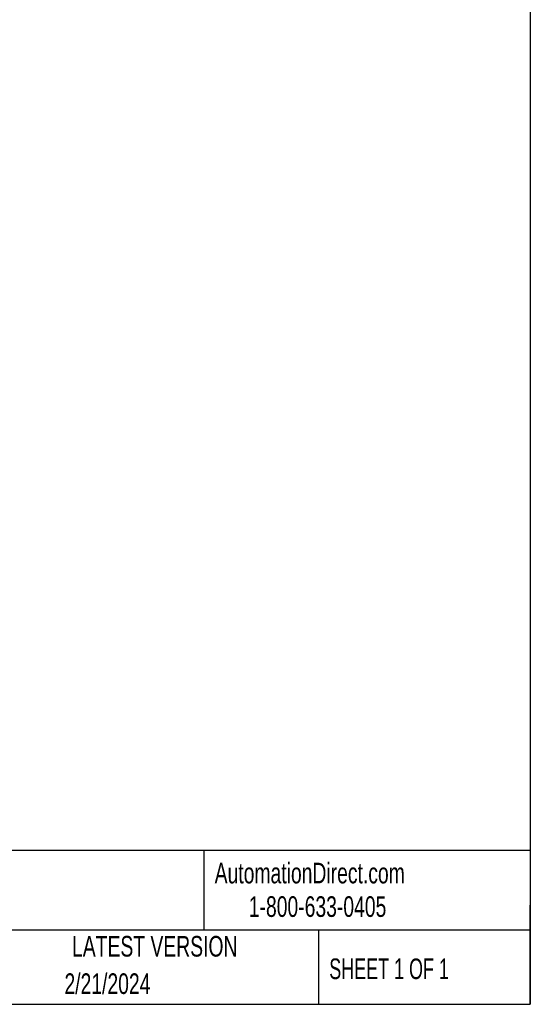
# Model space of a CAD drawing. Header units: inches. Extents: x 0.2 to 10.8, y 0.2 to 8.2.
# Tile 22 of 50: x 8.7 to 10.8, y 0.2 to 4.2. Entities that reach past the tile are written whole.
import ezdxf

# ---------------------------------------------------------------- set-up
doc = ezdxf.new("R2010")
doc.units = ezdxf.units.IN
doc.header["$MEASUREMENT"] = 0
doc.layers.add('TEXT', color=140, linetype='Continuous', lineweight=25)
doc.styles.add('SLDTEXTSTYLE0', font='TXT', dxfattribs={"width": 0.7})
doc.styles.add('SLDTEXTSTYLE1', font='TXT', dxfattribs={"width": 0.65})

msp = doc.modelspace()

# ---------------------------------------------------------------- linework, layer by layer
at = {"layer": 'TEXT'}
for p, q in [((10.75, 8.25), (10.75, 0.25)), ((10.75, 0.87111), (0.25, 0.87111)), ((9.4321, 0.87111), (9.4321, 0.55)), ((10.75, 0.25), (10.75, 0.65)), ((10.75, 0.55), (0.25, 0.55)), ((9.89562, 0.55), (9.89562, 0.25)), ((0.25, 0.25), (10.75, 0.25))]:
    msp.add_line(p, q, dxfattribs=at)

# ---------------------------------------------------------------- texts
at = {"color": 179, "linetype": 'Continuous', "lineweight": 18, "char_height": 0.0833333, "attachment_point": 1, "style": 'SLDTEXTSTYLE0'}
for s, insert in [('AutomationDirect.com', (9.47618, 0.82191)), ('1-800-633-0405', (9.61384, 0.6865))]:
    msp.add_mtext(s, dxfattribs=dict(at, insert=insert))
at = {"layer": 'TEXT'}
for s, insert, char_height, attachment_point, style in [('LATEST VERSION', (9.23434, 0.52614), 0.0833333, 2, 'SLDTEXTSTYLE0'), ('SHEET 1 OF 1', (9.93863, 0.4351), 0.0833333, 1, 'SLDTEXTSTYLE1'), ('2/21/2024', (9.04337, 0.37505), 0.083333, 2, 'SLDTEXTSTYLE0')]:
    msp.add_mtext(s, dxfattribs=dict(at, insert=insert, char_height=char_height, attachment_point=attachment_point, style=style))

doc.saveas('drawing.dxf')
